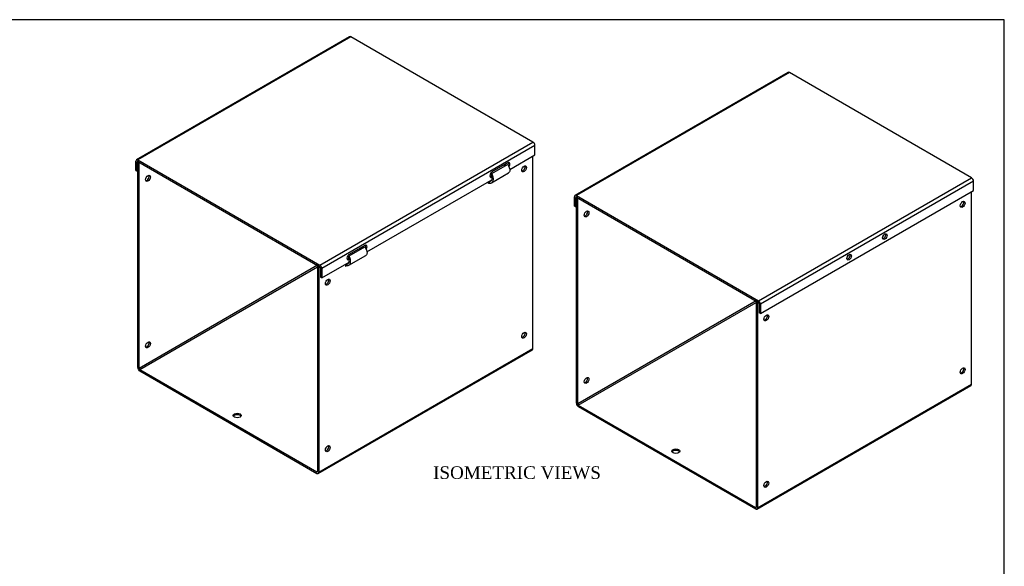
# Model space of a CAD drawing. Header units: inches. Extents: x 0.2 to 77.9, y -0.5 to 51.8.
# Tile 3 of 3: x 38.9 to 77.9, y 30.1 to 51.8. Entities that reach past the tile are written whole.
import ezdxf
from ezdxf.enums import TextEntityAlignment as Align

# ---------------------------------------------------------------- set-up
doc = ezdxf.new("R2010")
doc.units = ezdxf.units.IN
doc.header["$MEASUREMENT"] = 0
for name, color, linetype in [('COM56292-1', 7, 'Continuous'), ('COM56296-1', 7, 'Continuous'), ('Default', 7, 'Continuous')]:
    doc.layers.add(name, color=color, linetype=linetype)
doc.styles.add('SEACAD_Times_New_Roman', font='times.ttf')

# ---------------------------------------------------------------- blocks, each defined once
blk = doc.blocks.new('SE1')
at = {"layer": 'COM56292-1', "color": 7, "linetype": 'Continuous'}
for p, q in [((76.59, 37.327), (76.59, 44.949)), ((60.932, 44.705), (60.954, 44.718)), ((60.932, 36.57), (60.932, 44.705)), ((60.932, 44.705), (60.983, 44.676)), ((60.983, 44.676), (61.005, 44.689)), ((60.983, 36.54), (60.983, 44.676)), ((68.051, 40.621), (60.983, 36.54)), ((68.076, 40.606), (68.054, 40.593)), ((68.054, 40.593), (68.054, 32.458)), ((68.105, 40.564), (68.054, 40.593)), ((68.127, 40.577), (68.105, 40.564)), ((61.008, 36.496), (68.054, 40.564)), ((68.105, 40.564), (68.105, 32.428)), ((68.082, 32.379), (76.568, 37.278)), ((68.105, 32.428), (76.59, 37.327)), ((61.008, 36.496), (68.028, 32.443)), ((61.008, 36.437), (68.028, 32.384)), ((68.054, 32.458), (68.028, 32.443))]:
    blk.add_line(p, q, dxfattribs=at)
for centre, major_axis in [((76.237, 44.442), (0.066, 0.115)), ((61.336, 44.064), (-0.067, -0.115)), ((68.458, 39.952), (0.067, 0.115)), ((76.237, 37.852), (0.067, 0.115)), ((61.336, 37.473), (-0.067, -0.115)), ((64.872, 34.674), (0.156, 0)), ((68.458, 33.361), (0.067, 0.115))]:
    blk.add_ellipse(centre, major_axis=major_axis, ratio=0.57735, dxfattribs=at)
for centre, major_axis, start_param, end_param in [((76.186, 44.472), (-0.067, -0.115), 0.392819, 2.748773), ((61.285, 44.093), (0.067, 0.115), 3.534412, 5.890366), ((73.055, 43.226), (0.0442, 0.0766), 4.252762, 5.172016), ((71.64, 42.409), (0.0442, 0.0766), 4.252762, 5.172016), ((68.407, 39.981), (-0.067, -0.115), 0.392819, 2.748773), ((76.186, 37.881), (-0.067, -0.115), 0.392819, 2.748773), ((61.285, 37.502), (0.066, 0.115), 3.534412, 5.890366), ((76.514, 37.371), (-0.054, 0.0935), 3.141593, 3.926991), ((61.008, 36.526), (-0.054, 0.0935), 0.785398, 2.356194), ((61.008, 36.526), (-0.018, 0.0312), 0.785398, 2.356194), ((64.872, 34.615), (0.156, 0), 0.331895, 2.809698), ((68.407, 33.39), (-0.067, -0.115), 0.392819, 2.748773), ((68.028, 32.473), (-0.018, 0.0312), 2.356194, 3.926991), ((68.028, 32.473), (-0.054, 0.0935), 2.356194, 3.926991)]:
    blk.add_ellipse(centre, major_axis=major_axis, ratio=0.57735, start_param=start_param, end_param=end_param, dxfattribs=at)
at = {"layer": 'COM56296-1', "color": 7, "linetype": 'Continuous'}
for p, q in [((69.318, 49.669), (60.877, 44.795)), ((69.372, 49.663), (60.931, 44.79)), ((76.591, 45.496), (69.372, 49.663)), ((68.15, 40.622), (76.591, 45.496)), ((76.667, 45.364), (68.226, 40.49)), ((76.667, 44.993), (76.667, 45.364)), ((68.226, 40.12), (76.667, 44.993)), ((60.855, 44.375), (60.855, 44.746)), ((60.906, 44.716), (60.931, 44.731)), ((60.906, 44.346), (60.906, 44.716)), ((60.931, 44.79), (68.15, 40.622)), ((60.931, 44.731), (68.15, 40.564)), ((60.855, 44.375), (60.906, 44.346)), ((60.932, 44.361), (60.906, 44.346)), ((68.175, 40.52), (68.175, 40.149)), ((68.226, 40.49), (68.226, 40.12)), ((68.226, 40.12), (68.175, 40.149))]:
    blk.add_line(p, q, dxfattribs=at)
for centre, major_axis, start_param, end_param in [((69.372, 49.575), (0.054, -0.0935), 2.356194, 3.141593), ((76.591, 45.408), (-0.054, 0.0935), 3.926991, 5.497787), ((60.931, 44.702), (0.054, -0.0935), 2.356194, 3.926991), ((60.931, 44.702), (0.018, -0.0312), 2.356194, 3.926991), ((73.103, 43.198), (0.062, 0.108), 3.561081, 5.863697), ((71.688, 42.382), (0.063, 0.108), 3.561081, 5.863697), ((68.15, 40.534), (0.054, -0.0935), 0.785398, 2.356194), ((68.15, 40.534), (0.018, -0.0312), 0.785398, 2.356194)]:
    blk.add_ellipse(centre, major_axis=major_axis, ratio=0.57735, start_param=start_param, end_param=end_param, dxfattribs=at)
for centre in [(73.154, 43.169), (71.739, 42.352)]:
    blk.add_ellipse(centre, major_axis=(0.063, 0.108), ratio=0.57735, dxfattribs=at)
blk = doc.blocks.new('SE2')
at = {"layer": 'COM56292-1', "color": 7, "linetype": 'Continuous'}
for p, q in [((43.553, 46.115), (43.575, 46.128)), ((43.553, 37.979), (43.553, 46.115)), ((43.553, 46.115), (43.604, 46.086)), ((43.604, 46.086), (43.626, 46.098)), ((43.604, 37.95), (43.604, 46.086)), ((59.211, 38.737), (59.211, 46.358)), ((57.548, 45.638), (57.579, 45.667)), ((57.573, 45.3), (58.248, 45.689)), ((57.579, 45.667), (58.203, 46.027)), ((58.079, 45.956), (58.075, 46.009)), ((58.126, 45.983), (58.122, 46.035)), ((57.449, 45.341), (57.443, 45.265)), ((57.443, 45.265), (57.447, 45.267)), ((57.447, 45.267), (57.444, 45.269)), ((57.48, 45.286), (57.447, 45.267)), ((57.468, 45.288), (57.453, 45.343)), ((57.467, 45.351), (57.478, 45.35)), ((57.468, 45.288), (57.495, 45.285)), ((57.478, 45.35), (57.576, 45.407)), ((57.495, 45.285), (57.478, 45.35)), ((51.922, 42.401), (52.546, 42.761)), ((52.368, 42.658), (52.32, 42.686)), ((52.423, 42.69), (52.418, 42.743)), ((52.469, 42.717), (52.465, 42.77)), ((51.821, 42.084), (51.919, 42.141)), ((51.891, 42.372), (51.922, 42.401)), ((51.917, 42.034), (52.591, 42.423)), ((50.672, 42.03), (43.604, 37.95)), ((43.629, 37.906), (50.675, 41.974)), ((50.697, 42.016), (50.675, 42.003)), ((50.675, 42.003), (50.675, 33.867)), ((50.726, 41.974), (50.675, 42.003)), ((50.748, 41.986), (50.726, 41.974)), ((50.726, 41.974), (50.726, 33.838)), ((51.792, 42.075), (51.786, 41.999)), ((51.786, 41.999), (51.79, 42.001)), ((51.79, 42.001), (51.787, 42.003)), ((51.823, 42.02), (51.79, 42.001)), ((51.811, 42.022), (51.796, 42.077)), ((51.81, 42.085), (51.821, 42.084)), ((51.811, 42.022), (51.838, 42.019)), ((51.838, 42.019), (51.821, 42.084)), ((50.703, 33.789), (59.189, 38.688)), ((50.726, 33.838), (59.211, 38.737)), ((43.629, 37.906), (50.649, 33.853)), ((43.629, 37.847), (50.649, 33.794)), ((50.675, 33.867), (50.649, 33.853))]:
    blk.add_line(p, q, dxfattribs=at)
for centre, major_axis in [((58.858, 45.852), (0.066, 0.115)), ((43.957, 45.473), (-0.067, -0.115)), ((51.079, 41.361), (0.066, 0.115)), ((43.957, 38.882), (-0.067, -0.115)), ((58.858, 39.261), (0.066, 0.115)), ((47.493, 36.083), (-0.156, 0)), ((51.079, 34.771), (0.067, 0.115))]:
    blk.add_ellipse(centre, major_axis=major_axis, ratio=0.57735, dxfattribs=at)
for centre, major_axis, start_param, end_param in [((58.807, 45.881), (-0.067, -0.115), 0.392819, 2.748773), ((43.906, 45.503), (0.067, 0.115), 3.534412, 5.890366), ((51.028, 41.391), (-0.067, -0.115), 0.392819, 2.748773), ((58.807, 39.291), (-0.067, -0.115), 0.392819, 2.748773), ((43.906, 38.912), (0.067, 0.115), 3.534412, 5.890366), ((59.135, 38.781), (-0.054, 0.0935), 3.141593, 3.926991), ((43.629, 37.935), (-0.054, 0.0935), 0.785398, 2.356194), ((43.629, 37.935), (-0.018, 0.0312), 0.785398, 2.356194), ((47.493, 36.025), (-0.156, 0), 3.473487, 5.951291), ((51.028, 34.8), (-0.067, -0.115), 0.392819, 2.748773), ((50.649, 33.882), (-0.018, 0.0312), 2.356194, 3.926991), ((50.649, 33.882), (-0.054, 0.0935), 2.356194, 3.926991)]:
    blk.add_ellipse(centre, major_axis=major_axis, ratio=0.57735, start_param=start_param, end_param=end_param, dxfattribs=at)
for points, knots in [([(57.495, 45.285), (57.513, 45.283), (57.53, 45.284), (57.561, 45.293), (57.576, 45.3), (57.6, 45.32), (57.611, 45.333), (57.628, 45.363), (57.634, 45.38), (57.642, 45.419), (57.644, 45.44), (57.642, 45.484), (57.639, 45.507), (57.629, 45.554), (57.621, 45.577), (57.603, 45.623), (57.591, 45.646), (57.579, 45.667)], [0, 0, 0, 0, 0.125, 0.125, 0.25, 0.25, 0.375, 0.375, 0.5, 0.5, 0.625, 0.625, 0.75, 0.75, 0.875, 0.875, 1, 1, 1, 1]), ([(58.203, 46.027), (58.218, 46.008), (58.232, 45.987), (58.256, 45.944), (58.266, 45.922), (58.282, 45.878), (58.287, 45.856), (58.294, 45.815), (58.295, 45.796), (58.292, 45.76), (58.289, 45.745), (58.277, 45.717), (58.269, 45.706), (58.256, 45.694), (58.252, 45.692), (58.248, 45.689)], [0, 0, 0, 0, 0.125, 0.125, 0.25, 0.25, 0.375, 0.375, 0.5, 0.5, 0.625, 0.625, 0.75, 0.75, 0.7960396, 0.7960396, 0.7960396, 0.7960396]), ([(57.447, 45.267), (57.447, 45.27), (57.448, 45.273), (57.45, 45.279), (57.452, 45.281), (57.455, 45.284), (57.457, 45.286), (57.462, 45.287), (57.465, 45.288), (57.468, 45.288)], [0, 0, 0, 0, 0.25, 0.25, 0.5, 0.5, 0.75, 0.75, 1, 1, 1, 1]), ([(57.478, 45.35), (57.491, 45.349), (57.504, 45.35), (57.528, 45.357), (57.539, 45.362), (57.558, 45.377), (57.566, 45.387), (57.58, 45.41), (57.585, 45.423), (57.591, 45.452), (57.593, 45.468), (57.592, 45.501), (57.59, 45.518), (57.583, 45.553), (57.578, 45.571), (57.565, 45.605), (57.557, 45.622), (57.548, 45.638)], [0, 0, 0, 0, 0.125, 0.125, 0.25, 0.25, 0.375, 0.375, 0.5, 0.5, 0.625, 0.625, 0.75, 0.75, 0.875, 0.875, 1, 1, 1, 1]), ([(52.546, 42.761), (52.561, 42.742), (52.575, 42.721), (52.599, 42.678), (52.609, 42.656), (52.625, 42.612), (52.631, 42.591), (52.637, 42.549), (52.638, 42.53), (52.636, 42.495), (52.632, 42.479), (52.62, 42.451), (52.612, 42.44), (52.599, 42.428), (52.595, 42.426), (52.591, 42.423)], [0, 0, 0, 0, 0.125, 0.125, 0.25, 0.25, 0.375, 0.375, 0.5, 0.5, 0.625, 0.625, 0.75, 0.75, 0.7960396, 0.7960396, 0.7960396, 0.7960396]), ([(51.821, 42.084), (51.835, 42.083), (51.847, 42.084), (51.871, 42.091), (51.882, 42.096), (51.901, 42.112), (51.909, 42.121), (51.923, 42.144), (51.928, 42.157), (51.934, 42.186), (51.936, 42.202), (51.935, 42.235), (51.933, 42.252), (51.926, 42.287), (51.921, 42.305), (51.908, 42.339), (51.9, 42.356), (51.891, 42.372)], [0, 0, 0, 0, 0.125, 0.125, 0.25, 0.25, 0.375, 0.375, 0.5, 0.5, 0.625, 0.625, 0.75, 0.75, 0.875, 0.875, 1, 1, 1, 1]), ([(51.838, 42.019), (51.856, 42.017), (51.873, 42.018), (51.904, 42.027), (51.919, 42.034), (51.944, 42.054), (51.954, 42.067), (51.971, 42.097), (51.977, 42.114), (51.985, 42.153), (51.987, 42.174), (51.985, 42.218), (51.982, 42.241), (51.972, 42.288), (51.964, 42.311), (51.946, 42.357), (51.935, 42.38), (51.922, 42.401)], [0, 0, 0, 0, 0.125, 0.125, 0.25, 0.25, 0.375, 0.375, 0.5, 0.5, 0.625, 0.625, 0.75, 0.75, 0.875, 0.875, 1, 1, 1, 1]), ([(51.79, 42.001), (51.79, 42.004), (51.791, 42.007), (51.793, 42.013), (51.795, 42.015), (51.798, 42.018), (51.801, 42.02), (51.805, 42.021), (51.808, 42.022), (51.811, 42.022)], [0, 0, 0, 0, 0.25, 0.25, 0.5, 0.5, 0.75, 0.75, 1, 1, 1, 1])]:
    blk.add_open_spline(points, degree=3, knots=knots, dxfattribs=at)
at = {"layer": 'COM56296-1', "color": 7, "linetype": 'Continuous'}
for p, q in [((51.939, 51.078), (43.498, 46.205)), ((51.993, 51.073), (43.552, 46.2)), ((59.212, 46.906), (51.993, 51.073)), ((50.771, 42.032), (59.212, 46.906)), ((59.288, 46.773), (50.847, 41.9)), ((59.288, 46.403), (59.288, 46.773)), ((43.476, 45.785), (43.476, 46.155)), ((43.527, 46.126), (43.552, 46.141)), ((43.527, 45.755), (43.527, 46.126)), ((43.552, 46.2), (50.771, 42.032)), ((43.552, 46.141), (50.771, 41.973)), ((58.205, 46.084), (57.586, 45.726)), ((58.291, 45.827), (59.288, 46.403)), ((43.476, 45.785), (43.527, 45.755)), ((43.553, 45.77), (43.527, 45.755)), ((52.634, 42.561), (57.58, 45.416)), ((57.536, 45.552), (57.575, 45.575)), ((57.536, 45.552), (57.586, 45.522)), ((52.548, 42.818), (51.93, 42.46)), ((50.847, 41.529), (51.923, 42.15)), ((51.879, 42.286), (51.918, 42.309)), ((51.879, 42.286), (51.93, 42.256)), ((50.796, 41.929), (50.796, 41.559)), ((50.847, 41.9), (50.847, 41.529)), ((50.847, 41.529), (50.796, 41.559))]:
    blk.add_line(p, q, dxfattribs=at)
for centre, major_axis, start_param, end_param in [((51.993, 50.985), (0.054, -0.0935), 2.356194, 3.141593), ((59.212, 46.817), (-0.054, 0.0935), 3.926991, 5.497787), ((43.552, 46.111), (0.054, -0.0935), 2.356194, 3.926991), ((43.552, 46.111), (0.018, -0.0312), 2.356194, 3.926991), ((58.205, 45.982), (-0.063, -0.108), 1.446749, 3.926991), ((58.154, 46.011), (-0.063, -0.108), 1.739625, 2.722104), ((57.586, 45.624), (0.063, 0.108), 0.785398, 3.926991), ((57.536, 45.654), (0.062, 0.108), 3.561081, 3.926991), ((52.548, 42.716), (-0.062, -0.108), 1.446749, 3.926991), ((52.497, 42.745), (-0.062, -0.108), 1.739625, 2.722104), ((51.93, 42.358), (0.062, 0.108), 0.785398, 3.926991), ((51.879, 42.388), (0.063, 0.108), 3.561081, 3.926991), ((50.771, 41.944), (0.054, -0.0935), 0.785398, 2.356194), ((50.771, 41.944), (0.018, -0.0312), 0.785398, 2.356194)]:
    blk.add_ellipse(centre, major_axis=major_axis, ratio=0.57735, start_param=start_param, end_param=end_param, dxfattribs=at)
blk = doc.blocks.new('BORDER')
at = {"layer": 'Default', "color": 7, "linetype": 'Continuous'}
for p, q in [((0, 27.86), (-41.86, 27.86)), ((0, 0), (0, 27.86))]:
    blk.add_line(p, q, dxfattribs=at)

msp = doc.modelspace()

# ---------------------------------------------------------------- block references
at = {"layer": 'Default', "color": 7, "xscale": 1.855, "yscale": 1.855, "zscale": 1.855}
msp.add_blockref('BORDER', (77.888, 0.072), dxfattribs=at)
at = {"layer": 'Default'}
for name in ['SE2', 'SE1']:
    msp.add_blockref(name, (0, 0), dxfattribs=at)

# ---------------------------------------------------------------- texts
at = {"layer": 'Default', "color": 7, "linetype": 'Continuous', "style": 'SEACAD_Times_New_Roman'}
msp.add_text('ISOMETRIC VIEWS', height=0.5, dxfattribs=at).set_placement((55.254, 34.074), align=Align.TOP_LEFT)

doc.saveas('drawing.dxf')
